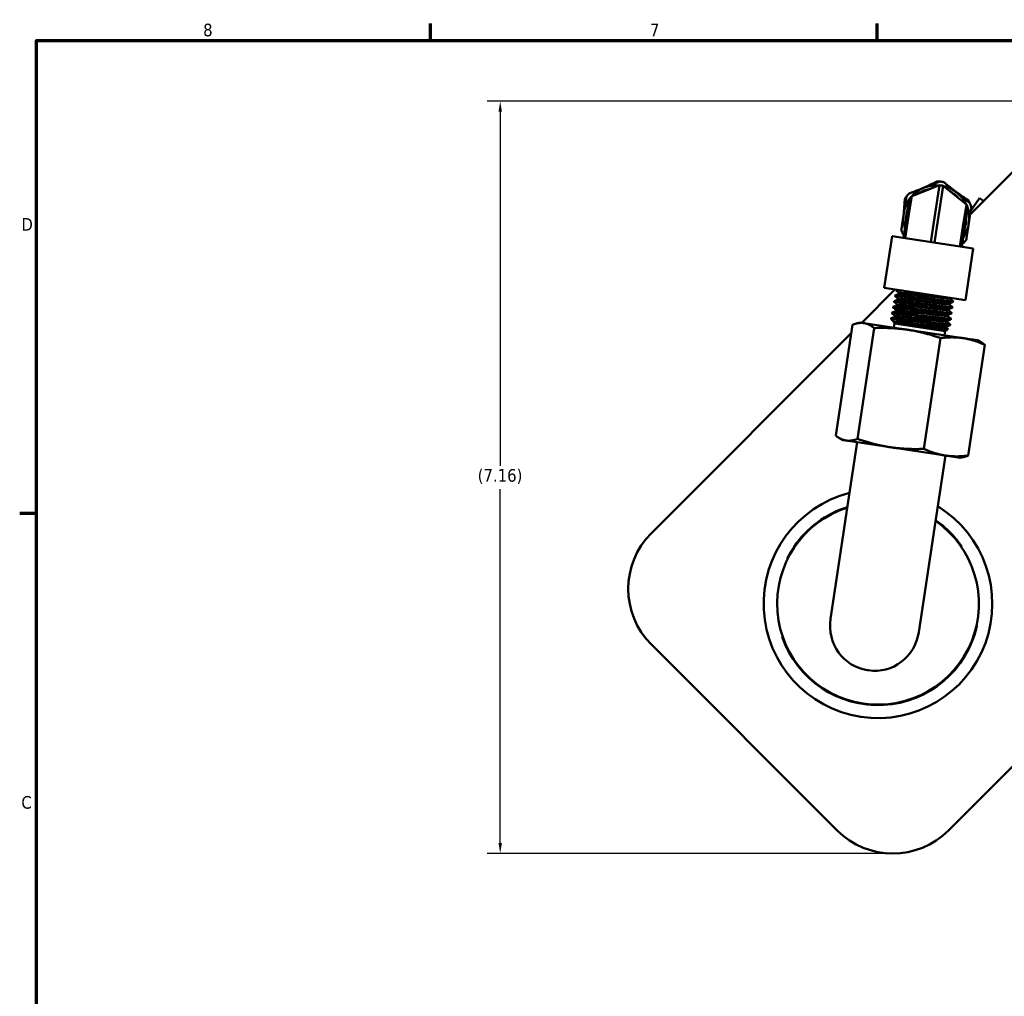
# Model space of a CAD drawing. Header units: inches. Extents: x 0.1 to 33.9, y 0.6 to 21.4.
# Tile 14 of 39: x 0.3 to 9.7, y 11.9 to 21.2. Entities that reach past the tile are written whole.
import ezdxf

# ---------------------------------------------------------------- set-up
doc = ezdxf.new("R2010")
doc.units = ezdxf.units.IN
doc.header["$MEASUREMENT"] = 0
for name, color, linetype, lineweight in [('Border (ANSI)', 7, 'Continuous', 70), ('Dimension (ANSI)', 7, 'Continuous', 25), ('Visible (ANSI)', 7, 'Continuous', 50)]:
    doc.layers.add(name, color=color, linetype=linetype, lineweight=lineweight)
doc.styles.add('Note Text (ANSI)', font='tahoma.ttf')
doc.dimstyles.new('Default (ANSI)', dxfattribs={"dimtxt": 0.12, "dimasz": 0.098425, "dimexe": 0.125, "dimexo": 0.0625, "dimgap": 0.031496, "dimtad": 0, "dimtih": 1, "dimtoh": 1, "dimrnd": 1e-08, "dimzin": 4, "dimdsep": 46, "dimtxsty": 'Note Text (ANSI)', "dimcen": 0.09, "dimdle": 0.393701, "dimclrd": 256, "dimclre": 256, "dimclrt": 256, "dimadec": 0, "dimazin": 1, "dimtfac": 1, "dimtofl": 0, "dimtmove": 0, "dimatfit": 3, "dimfxl": 1, "dimtolj": 1, "dimtzin": 4, "dimlwd": -1, "dimlwe": -1, "dimarcsym": 0})

# ---------------------------------------------------------------- blocks, each defined once
blk = doc.blocks.new('Borders Default Border')
at = {"layer": 'Border (ANSI)'}
for p, q in [((4.25, 21), (4.25, 21.16)), ((8.5, 21), (8.5, 21.16)), ((0.5, 16.5), (0.34, 16.5))]:
    blk.add_line(p, q, dxfattribs=at)
at = {"layer": 'Border (ANSI)', "flags": 128}
blk.add_lwpolyline([(0.5, 1), (0.5, 21), (33.5, 21), (33.5, 1), (0.5, 1)], dxfattribs=at)
at = {"layer": 'Border (ANSI)', "char_height": 0.12, "attachment_point": 7, "style": 'Note Text (ANSI)'}
for s, insert in [('8', (2.0858, 21.0373)), ('7', (6.3378, 21.04)), ('D', (0.356, 19.19)), ('C', (0.3557, 13.6879))]:
    blk.add_mtext(s, dxfattribs=dict(at, insert=insert))
blk = doc.blocks.new('*D8')
at = {"layer": 'Defpoints', "color": 0, "transparency": 16777216}
for p in [(4.9129, 20.4208), (10.7707, 20.4208), (8.6494, 13.2639)]:
    blk.add_point(p, dxfattribs=at)
at = {"layer": 'Dimension (ANSI)', "transparency": 16777216}
for p, q in [((10.7082, 20.4208), (4.7879, 20.4208)), ((4.9129, 20.3224), (4.9129, 16.9532)), ((4.9129, 13.3624), (4.9129, 16.7316)), ((8.5869, 13.2639), (4.7879, 13.2639))]:
    blk.add_line(p, q, dxfattribs=at)
for points in [[(4.8965, 20.3224), (4.9293, 20.3224), (4.9129, 20.4208)], [(4.8965, 13.3624), (4.9293, 13.3624), (4.9129, 13.2639)]]:
    blk.add_solid(points, dxfattribs=at)
at = {"layer": 'Dimension (ANSI)', "transparency": 16777216, "insert": (4.6983, 16.9217), "char_height": 0.12, "attachment_point": 1, "style": 'Note Text (ANSI)'}
blk.add_mtext('\\A1;(7.16)', dxfattribs=at)

msp = doc.modelspace()

# ---------------------------------------------------------------- linework, layer by layer
at = {"layer": 'Visible (ANSI)'}
for p, q in [((10.2403, 20.2011), (9.3845, 19.3453)), ((8.8287, 19.5189), (9.0918, 19.622)), ((9.0918, 19.622), (9.0448, 19.3113)), ((9.1279, 19.6165), (9.0809, 19.3058)), ((9.1279, 19.6165), (9.3488, 19.4402)), ((8.8059, 19.4904), (8.7848, 19.3506)), ((8.8287, 19.5189), (8.8028, 19.3479)), ((9.3889, 19.3748), (9.4743, 19.4997)), ((9.4743, 19.4997), (9.5127, 19.4735)), ((9.3488, 19.4402), (9.3229, 19.2692)), ((9.3621, 19.4062), (9.3409, 19.2665)), ((9.4027, 19.3949), (9.393, 19.4015)), ((9.3947, 19.4224), (9.4129, 19.4099)), ((8.7501, 19.1214), (8.7848, 19.3506)), ((8.8028, 19.3479), (8.7681, 19.1187)), ((9.0102, 19.0821), (9.0448, 19.3113)), ((9.0809, 19.3058), (9.0462, 19.0766)), ((9.2882, 19.04), (9.3229, 19.2692)), ((9.3409, 19.2665), (9.3063, 19.0373)), ((8.6426, 19.1377), (8.5681, 18.6451)), ((8.6426, 19.1377), (9.4138, 19.021)), ((9.4138, 19.021), (9.3393, 18.5284)), ((8.669, 18.6298), (8.3528, 18.3136)), ((8.5681, 18.6451), (9.3393, 18.5284)), ((8.672, 18.5743), (8.6708, 18.5675)), ((8.6815, 18.6279), (8.6805, 18.6222)), ((8.7115, 18.5901), (8.7125, 18.5966)), ((8.6525, 18.4649), (8.6513, 18.4581)), ((8.6622, 18.5196), (8.661, 18.5128)), ((8.692, 18.4806), (8.693, 18.4872)), ((8.7018, 18.5354), (8.7028, 18.5419)), ((9.1825, 18.4904), (9.1835, 18.497)), ((9.1894, 18.5456), (9.1902, 18.551)), ((9.2156, 18.464), (9.2148, 18.4571)), ((9.2225, 18.5191), (9.2217, 18.5123)), ((8.6427, 18.4102), (8.6415, 18.4034)), ((8.6725, 18.3712), (8.6735, 18.3778)), ((8.6823, 18.4259), (8.6833, 18.4325)), ((9.1687, 18.3801), (9.1697, 18.3867)), ((9.1756, 18.4353), (9.1766, 18.4419)), ((9.2088, 18.4088), (9.2079, 18.402)), ((8.265, 18.2948), (8.1055, 17.2402)), ((8.3437, 18.315), (8.3104, 18.3083)), ((8.3734, 18.3104), (8.3437, 18.315)), ((8.7922, 18.2471), (8.3734, 18.3104)), ((8.633, 18.3555), (8.6321, 18.3504)), ((8.6379, 18.3496), (8.6321, 18.3504)), ((8.6358, 18.3455), (8.6321, 18.3504)), ((8.6651, 18.3057), (8.6585, 18.3146)), ((8.6587, 18.3149), (8.6633, 18.3167)), ((8.6651, 18.3057), (8.6593, 18.2672)), ((8.6628, 18.3165), (8.6638, 18.3231)), ((8.6651, 18.3057), (9.1462, 18.2329)), ((9.155, 18.2698), (9.156, 18.2764)), ((9.1619, 18.325), (9.1629, 18.3316)), ((9.195, 18.2985), (9.1942, 18.2917)), ((9.2019, 18.3537), (9.201, 18.3468)), ((8.2527, 18.2135), (6.3513, 16.312)), ((8.4724, 18.2634), (8.3129, 17.2088)), ((9.3185, 18.1675), (8.7922, 18.2471)), ((9.1462, 18.2329), (9.1404, 18.1944)), ((9.1462, 18.2329), (9.1748, 18.254)), ((9.1025, 18.1681), (8.9429, 17.1135)), ((9.456, 18.1467), (9.3185, 18.1675)), ((9.5252, 18.1042), (9.3656, 17.0495)), ((9.456, 18.1467), (9.4857, 18.1305)), ((9.1797, 13.4836), (13.0688, 17.3727)), ((8.1746, 17.1977), (8.1449, 17.2139)), ((8.2044, 17.1932), (8.1746, 17.1977)), ((8.6231, 17.1298), (8.2044, 17.1932)), ((8.3106, 17.1771), (8.2255, 16.6144)), ((8.6231, 17.1298), (9.1495, 17.0502)), ((9.151, 17.05), (9.0659, 16.4872)), ((9.287, 17.0294), (9.1495, 17.0502)), ((9.287, 17.0294), (9.3202, 17.0361)), ((8.2255, 16.6144), (8.0978, 15.7703)), ((9.0659, 16.4872), (8.9382, 15.6431)), ((9.2976, 16.1862), (9.3021, 16.1885)), ((7.6463, 16.0749), (7.6505, 16.0721)), ((8.0978, 15.7703), (8.0565, 15.4976)), ((8.8969, 15.3705), (8.9382, 15.6431)), ((9.4496, 15.4295), (9.4447, 15.4305)), ((7.6006, 15.3266), (7.5956, 15.3257)), ((6.3513, 15.2514), (8.119, 13.4836)), ((8.4171, 15.0067), (8.4073, 15.0082))]:
    msp.add_line(p, q, dxfattribs=at)
for centre, radius, start, end in [((9.0629, 19.3086), 0.3125, 111.39755, 137.23949), ((9.0629, 19.3086), 0.2858, 101.20403, 121.59107), ((9.0629, 19.3086), 0.3125, 85.55562, 111.39755), ((9.0629, 19.3086), 0.3508, 84.36009, 88.60675), ((9.0629, 19.3086), 0.3148, 78.07614, 84.71897), ((9.0629, 19.3086), 0.3508, 78.43502, 84.36009), ((9.0629, 19.3086), 0.3125, 51.39755, 77.23949), ((9.0629, 19.3086), 0.3508, 144.36009, 148.60675), ((9.0629, 19.3086), 0.3508, 138.43502, 144.36009), ((9.0629, 19.3086), 0.3148, 138.07614, 144.71897), ((9.0629, 19.3086), 0.2858, 41.20403, 61.59107), ((9.0629, 19.3086), 0.3125, 25.55562, 51.39755), ((9.0629, 19.3086), 0.3125, 145.55562, 171.39755), ((9.0629, 19.3086), 0.2858, 161.20403, 181.59107), ((9.0629, 19.3086), 0.3148, 18.07614, 24.71897), ((9.0629, 19.3086), 0.3125, 351.39755, 17.23949), ((9.0629, 19.3086), 0.3508, 24.36009, 28.60675), ((9.0629, 19.3086), 0.3508, 18.43502, 24.36009), ((9.0629, 19.3086), 0.3125, 171.39755, 197.23949), ((9.0629, 19.3086), 0.2858, 341.20403, 1.59107), ((9.0629, 19.3086), 0.3125, 325.55562, 351.39755), ((9.0629, 19.3086), 0.3508, 198.43502, 204.36009), ((9.0629, 19.3086), 0.3508, 204.36009, 208.1107), ((9.0629, 19.3086), 0.3508, 318.43502, 324.36009), ((8.5079, 15.6403), 1.088, 104.39095, 58.40416), ((8.5079, 15.6403), 0.96, 107.67436, 55.12074), ((8.5079, 15.6403), 0.965, 107.52788, 145.79593), ((8.5079, 15.6403), 0.965, 42.17796, 55.26722), ((6.8816, 15.7817), 0.75, 135, 225), ((8.5079, 15.6403), 0.965, 199.02467, 347.38185), ((8.6494, 14.0139), 0.75, 225, 315)]:
    msp.add_arc(centre, radius, start, end, dxfattribs=at)
for centre, start_param, end_param in [((8.4718, 15.4348), 4.712389, 6.283185), ((8.4817, 15.4333), 0, 1.570796)]:
    msp.add_ellipse(centre, major_axis=(-0.0645, -0.4266), ratio=0.973549, start_param=start_param, end_param=end_param, dxfattribs=at)
for points, weights in [([(8.8004, 19.5413), (8.8789, 19.5721), (8.9489, 19.5995)], [2.2199854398, 2.35618214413, 2.35618214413]), ([(8.9381, 19.5953), (9.0009, 19.6255), (9.0714, 19.6593)], [2.35537297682, 2.34568424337, 2.2199854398]), ([(8.9489, 19.5995), (9.0188, 19.6269), (9.0973, 19.6577)], [2.35618214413, 2.35618214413, 2.2199854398]), ([(9.1332, 19.6523), (9.1991, 19.5996), (9.2578, 19.5528)], [2.2199854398, 2.35618214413, 2.35618214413]), ([(8.7521, 19.3438), (8.7574, 19.4133), (8.7634, 19.4913)], [2.35537297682, 2.34568424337, 2.2199854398]), ([(8.7777, 19.513), (8.7651, 19.4296), (8.7539, 19.3553)], [2.2199854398, 2.35618214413, 2.35618214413]), ([(9.2488, 19.56), (9.3063, 19.5207), (9.3709, 19.4765)], [2.35537297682, 2.34568424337, 2.2199854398]), ([(9.2578, 19.5528), (9.3166, 19.5059), (9.3825, 19.4533)], [2.35618214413, 2.35618214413, 2.2199854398]), ([(9.3957, 19.4195), (9.3831, 19.3361), (9.3718, 19.2618)], [2.2199854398, 2.35618214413, 2.35618214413]), ([(8.7539, 19.3553), (8.7426, 19.281), (8.73, 19.1976)], [2.35618214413, 2.35618214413, 2.2199854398]), ([(9.3718, 19.2618), (9.3606, 19.1875), (9.348, 19.1041)], [2.35618214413, 2.35618214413, 2.2199854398]), ([(8.7551, 19.1544), (8.7492, 19.1591), (8.7433, 19.1638)], [2.24236623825, 2.2316777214, 2.2199854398]), ([(9.3254, 19.0758), (9.3182, 19.073), (9.3113, 19.0703)], [2.2199854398, 2.2316777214, 2.24236623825]), ([(8.265, 18.2948), (8.3253, 18.3177), (8.3734, 18.3104)], [3.57900139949, 3.85583812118, 3.85583812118]), ([(8.3734, 18.3104), (8.4216, 18.3032), (8.4724, 18.2634)], [3.85583812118, 3.85583812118, 3.57900139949]), ([(8.4724, 18.2634), (8.646, 18.2692), (8.7922, 18.2471)], [3.57900139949, 3.85583812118, 3.85583812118]), ([(8.7922, 18.2471), (8.9384, 18.225), (9.1025, 18.1681)], [3.85583812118, 3.85583812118, 3.57900139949]), ([(9.1025, 18.1681), (9.2205, 18.1823), (9.3185, 18.1675)], [3.57900139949, 3.85583812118, 3.85583812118]), ([(9.3185, 18.1675), (9.4166, 18.1526), (9.5252, 18.1042)], [3.85583812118, 3.85583812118, 3.57900139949]), ([(9.5252, 18.1042), (9.5049, 18.12), (9.4857, 18.1305)], [3.57900139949, 3.68443340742, 3.74971211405]), ([(8.2044, 17.1932), (8.1563, 17.2004), (8.1055, 17.2402)], [3.85583812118, 3.85583812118, 3.57900139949]), ([(8.3129, 17.2088), (8.2525, 17.1859), (8.2044, 17.1932)], [3.57900139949, 3.85583812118, 3.85583812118]), ([(8.6231, 17.1298), (8.4769, 17.1519), (8.3129, 17.2088)], [3.85583812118, 3.85583812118, 3.57900139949]), ([(8.9429, 17.1135), (8.7694, 17.1077), (8.6231, 17.1298)], [3.57900139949, 3.85583812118, 3.85583812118]), ([(9.1495, 17.0502), (9.0514, 17.065), (8.9429, 17.1135)], [3.85583812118, 3.85583812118, 3.57900139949]), ([(9.3656, 17.0495), (9.2476, 17.0353), (9.1495, 17.0502)], [3.57900139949, 3.85583812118, 3.85583812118]), ([(9.3202, 17.0361), (9.3416, 17.0404), (9.3656, 17.0495)], [3.74971211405, 3.68443340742, 3.57900139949])]:
    msp.add_rational_spline(points, weights, degree=2, dxfattribs=at)
for points, knots in [([(8.6711, 18.567), (8.671, 18.5671), (8.6709, 18.5672), (8.6707, 18.5675), (8.6708, 18.5677), (8.6716, 18.5681), (8.6724, 18.5682), (8.6753, 18.5684), (8.6776, 18.5685), (8.6834, 18.5683), (8.6867, 18.5681), (8.6937, 18.5677), (8.6974, 18.5674), (8.708, 18.5666), (8.7156, 18.5659), (8.7308, 18.5644), (8.7381, 18.5637), (8.7531, 18.5621), (8.7608, 18.5613), (8.7742, 18.5598), (8.7797, 18.5592), (8.8026, 18.5567), (8.8211, 18.5546), (8.8517, 18.551), (8.8631, 18.5497), (8.8815, 18.5475), (8.8883, 18.5467), (8.9049, 18.5448), (8.9148, 18.5436), (8.936, 18.5411), (8.9474, 18.5397), (8.9707, 18.537), (8.9826, 18.5355), (9.0013, 18.5333), (9.0081, 18.5325), (9.024, 18.5307), (9.033, 18.5296), (9.0521, 18.5274), (9.0621, 18.5262), (9.0816, 18.524), (9.091, 18.5229), (9.1065, 18.5212), (9.1127, 18.5205), (9.1242, 18.5192), (9.1295, 18.5187), (9.1444, 18.5171), (9.1534, 18.5162), (9.1681, 18.5147), (9.174, 18.5141), (9.1842, 18.5132), (9.1887, 18.5128), (9.1992, 18.512), (9.2046, 18.5117), (9.2123, 18.5113), (9.2151, 18.5113), (9.219, 18.5114), (9.2203, 18.5115), (9.2214, 18.5119), (9.2216, 18.5121), (9.2217, 18.5123)], [-16.514824, -16.514824, -16.514824, -16.514824, -16.494822, -16.494822, -16.441468, -16.441468, -16.377797, -16.377797, -16.28961, -16.28961, -16.210757, -16.210757, -16.143305, -16.143305, -16.032629, -16.032629, -15.945133, -15.945133, -15.864504, -15.864504, -15.810559, -15.810559, -15.648191, -15.648191, -15.555575, -15.555575, -15.50193, -15.50193, -15.425721, -15.425721, -15.338113, -15.338113, -15.2464, -15.2464, -15.19275, -15.19275, -15.120426, -15.120426, -15.036257, -15.036257, -14.952325, -14.952325, -14.892776, -14.892776, -14.83905, -14.83905, -14.736329, -14.736329, -14.658081, -14.658081, -14.588409, -14.588409, -14.477743, -14.477743, -14.390031, -14.390031, -14.309425, -14.309425, -14.26491, -14.26491, -14.26491, -14.26491]), ([(9.2222, 18.5197), (9.2228, 18.5192), (9.2226, 18.5188), (9.2209, 18.5184), (9.2201, 18.5183), (9.2172, 18.5182), (9.2149, 18.5182), (9.2089, 18.5184), (9.205, 18.5186), (9.1948, 18.5193), (9.1881, 18.5198), (9.1758, 18.5209), (9.1708, 18.5214), (9.1592, 18.5225), (9.1524, 18.5232), (9.1365, 18.5249), (9.127, 18.5259), (9.1111, 18.5276), (9.105, 18.5283), (9.0926, 18.5297), (9.0863, 18.5304), (9.0701, 18.5323), (9.0598, 18.5334), (9.0311, 18.5368), (9.012, 18.539), (8.9855, 18.5422), (8.9784, 18.543), (8.9607, 18.5451), (8.9502, 18.5464), (8.9281, 18.549), (8.9166, 18.5503), (8.891, 18.5534), (8.8769, 18.555), (8.8547, 18.5576), (8.8464, 18.5586), (8.8288, 18.5606), (8.8196, 18.5617), (8.7995, 18.564), (8.7888, 18.5652), (8.7728, 18.5669), (8.7672, 18.5676), (8.7563, 18.5687), (8.751, 18.5693), (8.7383, 18.5706), (8.7312, 18.5713), (8.7129, 18.573), (8.7031, 18.5739), (8.6923, 18.5747), (8.6897, 18.5748), (8.6838, 18.5751), (8.681, 18.5752), (8.6761, 18.5752), (8.6743, 18.5751), (8.6724, 18.5748), (8.672, 18.5746), (8.672, 18.5743)], [-20.516813, -20.516813, -20.516813, -20.516813, -20.422416, -20.422416, -20.36705, -20.36705, -20.286274, -20.286274, -20.19797, -20.19797, -20.087119, -20.087119, -20.019935, -20.019935, -19.940902, -19.940902, -19.843349, -19.843349, -19.785872, -19.785872, -19.729714, -19.729714, -19.643233, -19.643233, -19.492088, -19.492088, -19.436863, -19.436863, -19.356074, -19.356074, -19.267803, -19.267803, -19.156769, -19.156769, -19.088957, -19.088957, -19.010068, -19.010068, -18.911423, -18.911423, -18.854708, -18.854708, -18.798039, -18.798039, -18.711947, -18.711947, -18.560215, -18.560215, -18.505298, -18.505298, -18.424501, -18.424501, -18.336354, -18.336354, -18.272854, -18.272854, -18.272854, -18.272854]), ([(8.6809, 18.6217), (8.6802, 18.6222), (8.6805, 18.6226), (8.6829, 18.6231), (8.6847, 18.6232), (8.6895, 18.6231), (8.6923, 18.623), (8.6981, 18.6227), (8.7007, 18.6226), (8.7115, 18.6218), (8.7213, 18.621), (8.7346, 18.6197), (8.7363, 18.6196), (8.7381, 18.6194)], [-12.0996203, -12.0996203, -12.0996203, -12.0996203, -11.9965277, -11.9965277, -11.9086024, -11.9086024, -11.8280348, -11.8280348, -11.7732042, -11.7732042, -11.6222012, -11.6222012, -11.5999103, -11.5999103, -11.5999103, -11.5999103]), ([(9.1894, 18.5456), (9.1893, 18.5452), (9.1886, 18.5449), (9.1826, 18.5441), (9.1702, 18.5447), (9.1322, 18.5478), (9.1066, 18.5504), (9.0471, 18.5567), (9.0132, 18.5606), (8.9435, 18.5685), (8.9078, 18.5725), (8.8413, 18.58), (8.8105, 18.5833), (8.7598, 18.5883), (8.7399, 18.59), (8.7188, 18.591), (8.7137, 18.5909), (8.712, 18.5903)], [0.24399565, 0.24399565, 0.24399565, 0.24399565, 0.24506579, 0.24506579, 0.24876645, 0.24876645, 0.25246711, 0.25246711, 0.25616776, 0.25616776, 0.25986842, 0.25986842, 0.26356908, 0.26356908, 0.26726974, 0.26726974, 0.26977686, 0.26977686, 0.26977686, 0.26977686]), ([(9.1869, 18.5515), (9.1814, 18.5511), (9.1695, 18.5517), (9.1332, 18.5547), (9.1076, 18.5572), (9.0481, 18.5636), (9.0142, 18.5674), (8.9446, 18.5753), (8.9088, 18.5794), (8.8423, 18.5868), (8.8116, 18.5902), (8.7609, 18.5952), (8.741, 18.5969), (8.7181, 18.598), (8.7127, 18.5977), (8.7125, 18.5966)], [0.24539474, 0.24539474, 0.24539474, 0.24539474, 0.24876645, 0.24876645, 0.25246711, 0.25246711, 0.25616776, 0.25616776, 0.25986842, 0.25986842, 0.26356908, 0.26356908, 0.26726974, 0.26726974, 0.27031184, 0.27031184, 0.27031184, 0.27031184]), ([(8.6516, 18.4575), (8.6512, 18.4579), (8.6511, 18.4582), (8.6523, 18.4588), (8.654, 18.4589), (8.6584, 18.459), (8.6603, 18.459), (8.6657, 18.4588), (8.6693, 18.4586), (8.6811, 18.4578), (8.6904, 18.457), (8.7033, 18.4557), (8.7051, 18.4555), (8.7117, 18.4549), (8.7167, 18.4544), (8.729, 18.4531), (8.7367, 18.4523), (8.7529, 18.4506), (8.7616, 18.4496), (8.7783, 18.4477), (8.7863, 18.4468), (8.8005, 18.4452), (8.8067, 18.4445), (8.824, 18.4425), (8.8352, 18.4412), (8.8671, 18.4375), (8.888, 18.435), (8.9163, 18.4316), (8.9233, 18.4308), (8.9408, 18.4287), (8.9513, 18.4274), (8.9731, 18.4248), (8.9844, 18.4235), (9.0093, 18.4206), (9.0227, 18.419), (9.0434, 18.4166), (9.0509, 18.4157), (9.0677, 18.4138), (9.0769, 18.4127), (9.0949, 18.4107), (9.1036, 18.4097), (9.119, 18.4081), (9.1257, 18.4073), (9.1369, 18.4062), (9.1415, 18.4057), (9.1525, 18.4046), (9.1586, 18.404), (9.1703, 18.403), (9.1758, 18.4025), (9.1869, 18.4016), (9.1921, 18.4013), (9.1987, 18.4011), (9.2007, 18.401), (9.2044, 18.4011), (9.2059, 18.4012), (9.2075, 18.4015), (9.2079, 18.4017), (9.2079, 18.402)], [-25.415802, -25.415802, -25.415802, -25.415802, -25.346058, -25.346058, -25.237343, -25.237343, -25.175464, -25.175464, -25.092414, -25.092414, -24.944648, -24.944648, -24.920224, -24.920224, -24.86027, -24.86027, -24.777555, -24.777555, -24.693039, -24.693039, -24.621084, -24.621084, -24.567713, -24.567713, -24.475092, -24.475092, -24.311623, -24.311623, -24.257773, -24.257773, -24.176966, -24.176966, -24.089176, -24.089176, -23.980339, -23.980339, -23.917268, -23.917268, -23.834838, -23.834838, -23.750339, -23.750339, -23.678798, -23.678798, -23.625389, -23.625389, -23.54467, -23.54467, -23.457806, -23.457806, -23.346866, -23.346866, -23.282721, -23.282721, -23.20277, -23.20277, -23.142716, -23.142716, -23.142716, -23.142716]), ([(9.2084, 18.4094), (9.2087, 18.4091), (9.2088, 18.4089), (9.2085, 18.4082), (9.2069, 18.408), (9.2019, 18.4079), (9.1993, 18.4079), (9.1938, 18.4082), (9.191, 18.4083), (9.1825, 18.4089), (9.176, 18.4094), (9.1626, 18.4106), (9.1561, 18.4112), (9.1426, 18.4125), (9.1356, 18.4133), (9.1232, 18.4146), (9.1181, 18.4151), (9.1053, 18.4165), (9.0974, 18.4174), (9.0798, 18.4193), (9.07, 18.4205), (9.0494, 18.4228), (9.0385, 18.4241), (9.0208, 18.4262), (9.0141, 18.427), (8.9988, 18.4288), (8.9903, 18.4298), (8.9706, 18.4321), (8.9596, 18.4334), (8.938, 18.436), (8.9276, 18.4372), (8.9088, 18.4395), (8.9004, 18.4405), (8.8862, 18.4421), (8.8804, 18.4428), (8.859, 18.4453), (8.8438, 18.4471), (8.8195, 18.45), (8.8101, 18.4511), (8.7932, 18.453), (8.7856, 18.4539), (8.7732, 18.4553), (8.7683, 18.4558), (8.7507, 18.4578), (8.7387, 18.4591), (8.7205, 18.461), (8.7138, 18.4616), (8.7026, 18.4627), (8.6979, 18.4632), (8.686, 18.4642), (8.6794, 18.4648), (8.6695, 18.4654), (8.6657, 18.4656), (8.6599, 18.4658), (8.6576, 18.4658), (8.6549, 18.4657), (8.654, 18.4656), (8.6528, 18.4653), (8.6525, 18.4651), (8.6525, 18.4649)], [-11.659021, -11.659021, -11.659021, -11.659021, -11.6132, -11.6132, -11.489256, -11.489256, -11.408143, -11.408143, -11.346622, -11.346622, -11.235889, -11.235889, -11.148498, -11.148498, -11.067594, -11.067594, -11.013906, -11.013906, -10.937623, -10.937623, -10.8497, -10.8497, -10.758556, -10.758556, -10.7046, -10.7046, -10.636974, -10.636974, -10.551547, -10.551547, -10.471475, -10.471475, -10.407008, -10.407008, -10.36146, -10.36146, -10.240042, -10.240042, -10.160861, -10.160861, -10.093169, -10.093169, -10.047362, -10.047362, -9.923858, -9.923858, -9.843527, -9.843527, -9.779856, -9.779856, -9.668541, -9.668541, -9.581213, -9.581213, -9.500281, -9.500281, -9.446654, -9.446654, -9.391502, -9.391502, -9.391502, -9.391502]), ([(8.6614, 18.5123), (8.6612, 18.5123), (8.6612, 18.5124), (8.6609, 18.5129), (8.6611, 18.5131), (8.6625, 18.5135), (8.6634, 18.5136), (8.6661, 18.5137), (8.6683, 18.5137), (8.6742, 18.5136), (8.6779, 18.5134), (8.6878, 18.5127), (8.6943, 18.5122), (8.7065, 18.5111), (8.7115, 18.5106), (8.7229, 18.5095), (8.7296, 18.5088), (8.7444, 18.5073), (8.7528, 18.5064), (8.768, 18.5047), (8.7747, 18.504), (8.7873, 18.5026), (8.7931, 18.5019), (8.8092, 18.5001), (8.8198, 18.4989), (8.8412, 18.4964), (8.852, 18.4951), (8.8725, 18.4927), (8.8822, 18.4916), (8.8988, 18.4896), (8.9057, 18.4888), (8.9247, 18.4865), (8.9368, 18.4851), (8.9603, 18.4823), (8.9716, 18.4809), (8.9928, 18.4784), (9.0027, 18.4773), (9.0192, 18.4753), (9.0258, 18.4745), (9.0438, 18.4724), (9.055, 18.4711), (9.0758, 18.4688), (9.0855, 18.4677), (9.1032, 18.4657), (9.1113, 18.4648), (9.1243, 18.4634), (9.1294, 18.4628), (9.1417, 18.4615), (9.1487, 18.4608), (9.1622, 18.4595), (9.1687, 18.4589), (9.1821, 18.4577), (9.1886, 18.4571), (9.1975, 18.4565), (9.2006, 18.4564), (9.2061, 18.4562), (9.2085, 18.4562), (9.2127, 18.4563), (9.2141, 18.4565), (9.2147, 18.4569), (9.2148, 18.457), (9.2148, 18.4571)], [-20.954136, -20.954136, -20.954136, -20.954136, -20.93635, -20.93635, -20.860433, -20.860433, -20.80693, -20.80693, -20.72623, -20.72623, -20.63907, -20.63907, -20.528174, -20.528174, -20.460359, -20.460359, -20.381477, -20.381477, -20.293853, -20.293853, -20.229399, -20.229399, -20.17681, -20.17681, -20.08606, -20.08606, -19.998348, -19.998348, -19.922349, -19.922349, -19.868818, -19.868818, -19.775748, -19.775748, -19.688621, -19.688621, -19.610677, -19.610677, -19.557073, -19.557073, -19.463648, -19.463648, -19.37658, -19.37658, -19.298407, -19.298407, -19.244787, -19.244787, -19.164104, -19.164104, -19.07681, -19.07681, -18.966226, -18.966226, -18.895719, -18.895719, -18.817536, -18.817536, -18.715212, -18.715212, -18.692701, -18.692701, -18.692701, -18.692701]), ([(9.2153, 18.4645), (9.2155, 18.4643), (9.2157, 18.4641), (9.2156, 18.4638), (9.2153, 18.4636), (9.2132, 18.463), (9.2094, 18.4629), (9.2002, 18.4633), (9.1962, 18.4635), (9.1886, 18.4641), (9.1854, 18.4644), (9.1783, 18.4649), (9.1745, 18.4653), (9.1634, 18.4663), (9.1556, 18.467), (9.1403, 18.4686), (9.1331, 18.4694), (9.1189, 18.4709), (9.112, 18.4717), (9.0933, 18.4737), (9.081, 18.4751), (9.058, 18.4777), (9.0476, 18.479), (9.027, 18.4814), (9.0169, 18.4825), (8.9998, 18.4846), (8.9929, 18.4854), (8.9657, 18.4886), (8.9451, 18.491), (8.9129, 18.4949), (8.9014, 18.4962), (8.883, 18.4984), (8.876, 18.4992), (8.8613, 18.501), (8.8536, 18.5019), (8.8347, 18.5041), (8.8238, 18.5053), (8.804, 18.5076), (8.795, 18.5086), (8.7791, 18.5104), (8.7721, 18.5112), (8.7606, 18.5125), (8.7561, 18.513), (8.7398, 18.5147), (8.7289, 18.5158), (8.7127, 18.5174), (8.7068, 18.518), (8.6973, 18.5188), (8.6935, 18.5191), (8.6837, 18.5199), (8.6784, 18.5202), (8.6709, 18.5205), (8.6682, 18.5205), (8.6645, 18.5204), (8.6633, 18.5203), (8.6624, 18.5199), (8.6623, 18.5198), (8.6622, 18.5196)], [-16.099129, -16.099129, -16.099129, -16.099129, -16.062067, -16.062067, -16.007644, -16.007644, -15.853421, -15.853421, -15.766941, -15.766941, -15.710553, -15.710553, -15.653915, -15.653915, -15.554965, -15.554965, -15.476197, -15.476197, -15.40746, -15.40746, -15.296315, -15.296315, -15.2084, -15.2084, -15.127544, -15.127544, -15.073236, -15.073236, -14.91545, -14.91545, -14.826394, -14.826394, -14.771896, -14.771896, -14.709756, -14.709756, -14.618397, -14.618397, -14.539134, -14.539134, -14.4722, -14.4722, -14.4261, -14.4261, -14.302519, -14.302519, -14.221395, -14.221395, -14.160006, -14.160006, -14.048967, -14.048967, -13.961213, -13.961213, -13.880342, -13.880342, -13.843878, -13.843878, -13.843878, -13.843878]), ([(9.1756, 18.4353), (9.1755, 18.4342), (9.1697, 18.434), (9.1455, 18.4352), (9.1251, 18.437), (9.0733, 18.4422), (9.042, 18.4456), (8.9745, 18.4532), (8.9383, 18.4573), (8.8678, 18.4653), (8.8337, 18.4692), (8.7738, 18.4756), (8.7482, 18.4782), (8.7103, 18.4813), (8.6981, 18.4818), (8.6932, 18.4811), (8.6928, 18.481), (8.6925, 18.4808)], [0.34924819, 0.34924819, 0.34924819, 0.34924819, 0.35238487, 0.35238487, 0.35608553, 0.35608553, 0.35978618, 0.35978618, 0.36348684, 0.36348684, 0.3671875, 0.3671875, 0.37088816, 0.37088816, 0.37458882, 0.37458882, 0.37503686, 0.37503686, 0.37503686, 0.37503686]), ([(9.1761, 18.4417), (9.1744, 18.441), (9.1688, 18.4409), (9.1466, 18.4421), (9.1261, 18.4438), (9.0744, 18.449), (9.0431, 18.4524), (8.9755, 18.46), (8.9393, 18.4642), (8.8689, 18.4722), (8.8347, 18.4761), (8.7748, 18.4825), (8.7492, 18.485), (8.7113, 18.4881), (8.6991, 18.4887), (8.6937, 18.4878), (8.6931, 18.4876), (8.693, 18.4872)], [0.34977754, 0.34977754, 0.34977754, 0.34977754, 0.35238487, 0.35238487, 0.35608553, 0.35608553, 0.35978618, 0.35978618, 0.36348684, 0.36348684, 0.3671875, 0.3671875, 0.37088816, 0.37088816, 0.37458882, 0.37458882, 0.37556382, 0.37556382, 0.37556382, 0.37556382]), ([(9.1825, 18.4904), (9.1825, 18.4903), (9.1824, 18.4903), (9.1811, 18.4891), (9.172, 18.4891), (9.1397, 18.4914), (9.1166, 18.4936), (9.0606, 18.4994), (9.0279, 18.503), (8.9589, 18.5108), (8.9228, 18.515), (8.854, 18.5227), (8.8214, 18.5264), (8.7659, 18.5321), (8.743, 18.5343), (8.713, 18.5363), (8.7045, 18.5364), (8.7023, 18.5356)], [0.29662523, 0.29662523, 0.29662523, 0.29662523, 0.296875, 0.296875, 0.30057566, 0.30057566, 0.30427632, 0.30427632, 0.30797697, 0.30797697, 0.31167763, 0.31167763, 0.31537829, 0.31537829, 0.31907895, 0.31907895, 0.32241118, 0.32241118, 0.32241118, 0.32241118]), ([(9.183, 18.4968), (9.1807, 18.4959), (9.1718, 18.4961), (9.1408, 18.4982), (9.1176, 18.5004), (9.0617, 18.5063), (9.0289, 18.5099), (8.96, 18.5177), (8.9238, 18.5218), (8.855, 18.5296), (8.8224, 18.5332), (8.7669, 18.539), (8.7441, 18.5411), (8.7124, 18.5433), (8.7037, 18.5433), (8.7028, 18.5421), (8.7028, 18.542), (8.7028, 18.5419)], [0.29715084, 0.29715084, 0.29715084, 0.29715084, 0.30057566, 0.30057566, 0.30427632, 0.30427632, 0.30797697, 0.30797697, 0.31167763, 0.31167763, 0.31537829, 0.31537829, 0.31907895, 0.31907895, 0.32277961, 0.32277961, 0.32293558, 0.32293558, 0.32293558, 0.32293558]), ([(8.6419, 18.4028), (8.6418, 18.4028), (8.6418, 18.4029), (8.6413, 18.4033), (8.6415, 18.4036), (8.643, 18.4041), (8.6444, 18.4042), (8.6481, 18.4043), (8.6502, 18.4043), (8.6546, 18.4041), (8.6568, 18.404), (8.6629, 18.4036), (8.6671, 18.4033), (8.677, 18.4025), (8.6827, 18.402), (8.6971, 18.4007), (8.706, 18.3998), (8.7222, 18.3981), (8.729, 18.3974), (8.7437, 18.3958), (8.7516, 18.3949), (8.7727, 18.3926), (8.7863, 18.391), (8.8057, 18.3887), (8.8111, 18.3881), (8.825, 18.3865), (8.8336, 18.3855), (8.8522, 18.3833), (8.8621, 18.3821), (8.8843, 18.3795), (8.8966, 18.378), (8.9167, 18.3756), (8.9246, 18.3747), (8.9395, 18.3729), (8.9464, 18.3721), (8.965, 18.3699), (8.9765, 18.3685), (8.9989, 18.3659), (9.0099, 18.3646), (9.0298, 18.3622), (9.0389, 18.3612), (9.054, 18.3594), (9.0601, 18.3587), (9.075, 18.357), (9.0837, 18.3561), (9.1011, 18.3541), (9.1097, 18.3532), (9.1279, 18.3513), (9.1372, 18.3503), (9.1508, 18.349), (9.1555, 18.3485), (9.1655, 18.3476), (9.1705, 18.3472), (9.1797, 18.3465), (9.1838, 18.3463), (9.1901, 18.346), (9.1925, 18.3459), (9.196, 18.3459), (9.1972, 18.3459), (9.1999, 18.3461), (9.2009, 18.3464), (9.201, 18.3468), (9.201, 18.3468), (9.201, 18.3468)], [-29.898641, -29.898641, -29.898641, -29.898641, -29.892007, -29.892007, -29.812645, -29.812645, -29.727457, -29.727457, -29.65956, -29.65956, -29.606167, -29.606167, -29.525393, -29.525393, -29.438772, -29.438772, -29.32772, -29.32772, -29.255215, -29.255215, -29.177298, -29.177298, -29.056936, -29.056936, -29.011682, -29.011682, -28.941722, -28.941722, -28.863222, -28.863222, -28.768724, -28.768724, -28.708247, -28.708247, -28.654577, -28.654577, -28.564845, -28.564845, -28.477194, -28.477194, -28.400812, -28.400812, -28.347491, -28.347491, -28.266671, -28.266671, -28.179343, -28.179343, -28.070377, -28.070377, -28.004865, -28.004865, -27.923299, -27.923299, -27.838256, -27.838256, -27.767571, -27.767571, -27.714267, -27.714267, -27.621657, -27.621657, -27.614661, -27.614661, -27.614661, -27.614661]), ([(9.2015, 18.3542), (9.2018, 18.354), (9.2019, 18.3538), (9.2017, 18.3533), (9.2009, 18.353), (9.1979, 18.3528), (9.1959, 18.3527), (9.1916, 18.3528), (9.1896, 18.3529), (9.1809, 18.3533), (9.1723, 18.354), (9.1561, 18.3554), (9.1497, 18.356), (9.1383, 18.3572), (9.1334, 18.3577), (9.1236, 18.3587), (9.1185, 18.3592), (9.1036, 18.3608), (9.0932, 18.362), (9.0738, 18.3641), (9.0651, 18.3651), (9.048, 18.3671), (9.0395, 18.3681), (9.0176, 18.3706), (9.0038, 18.3722), (8.9787, 18.3752), (8.9676, 18.3765), (8.9458, 18.3791), (8.9353, 18.3804), (8.9177, 18.3825), (8.9107, 18.3833), (8.8944, 18.3852), (8.8851, 18.3864), (8.8649, 18.3887), (8.8541, 18.39), (8.8331, 18.3925), (8.823, 18.3937), (8.8055, 18.3957), (8.7981, 18.3966), (8.7783, 18.3989), (8.7663, 18.4002), (8.7457, 18.4025), (8.737, 18.4035), (8.7211, 18.4052), (8.7139, 18.4059), (8.7026, 18.4071), (8.6984, 18.4075), (8.6819, 18.4091), (8.6715, 18.4099), (8.6589, 18.4108), (8.655, 18.411), (8.6502, 18.4111), (8.6487, 18.4111), (8.6457, 18.411), (8.6445, 18.4109), (8.6431, 18.4106), (8.6428, 18.4104), (8.6427, 18.4102)], [-7.195255, -7.195255, -7.195255, -7.195255, -7.150901, -7.150901, -7.062589, -7.062589, -6.981506, -6.981506, -6.927146, -6.927146, -6.771838, -6.771838, -6.685634, -6.685634, -6.62839, -6.62839, -6.573665, -6.573665, -6.471112, -6.471112, -6.39284, -6.39284, -6.320978, -6.320978, -6.209983, -6.209983, -6.122803, -6.122803, -6.041811, -6.041811, -5.988262, -5.988262, -5.916194, -5.916194, -5.83131, -5.83131, -5.748372, -5.748372, -5.685533, -5.685533, -5.57637, -5.57637, -5.488359, -5.488359, -5.407275, -5.407275, -5.353365, -5.353365, -5.188714, -5.188714, -5.095801, -5.095801, -5.042271, -5.042271, -4.970478, -4.970478, -4.915282, -4.915282, -4.915282, -4.915282]), ([(9.1619, 18.325), (9.1618, 18.3245), (9.1604, 18.3242), (9.1513, 18.3237), (9.137, 18.3245), (9.0951, 18.3282), (9.0677, 18.3311), (9.005, 18.3379), (8.9697, 18.3419), (8.898, 18.3502), (8.8617, 18.3543), (8.7947, 18.3618), (8.7642, 18.3651), (8.7148, 18.37), (8.6959, 18.3715), (8.6783, 18.3721), (8.6744, 18.3719), (8.673, 18.3714)], [0.45451944, 0.45451944, 0.45451944, 0.45451944, 0.45600329, 0.45600329, 0.45970395, 0.45970395, 0.46340461, 0.46340461, 0.46710526, 0.46710526, 0.47080592, 0.47080592, 0.47450658, 0.47450658, 0.47820724, 0.47820724, 0.48031302, 0.48031302, 0.48031302, 0.48031302]), ([(9.1623, 18.3314), (9.1617, 18.3311), (9.1606, 18.331), (9.1524, 18.3306), (9.138, 18.3314), (9.0962, 18.3351), (9.0688, 18.3379), (9.006, 18.3448), (8.9708, 18.3488), (8.8991, 18.357), (8.8627, 18.3612), (8.7958, 18.3687), (8.7652, 18.372), (8.7158, 18.3768), (8.697, 18.3784), (8.6778, 18.379), (8.6737, 18.3787), (8.6735, 18.3778)], [0.45504492, 0.45504492, 0.45504492, 0.45504492, 0.45600329, 0.45600329, 0.45970395, 0.45970395, 0.46340461, 0.46340461, 0.46710526, 0.46710526, 0.47080592, 0.47080592, 0.47450658, 0.47450658, 0.47820724, 0.47820724, 0.48083754, 0.48083754, 0.48083754, 0.48083754]), ([(9.1687, 18.3801), (9.1686, 18.3793), (9.1655, 18.379), (9.1494, 18.3793), (9.1319, 18.3806), (9.0849, 18.3851), (9.0554, 18.3882), (8.9899, 18.3955), (8.954, 18.3996), (8.8826, 18.4078), (8.8472, 18.4118), (8.7835, 18.4188), (8.7553, 18.4218), (8.7114, 18.4258), (8.6959, 18.4268), (8.6854, 18.4266), (8.6836, 18.4265), (8.6828, 18.4261)], [0.40188156, 0.40188156, 0.40188156, 0.40188156, 0.40419408, 0.40419408, 0.40789474, 0.40789474, 0.41159539, 0.41159539, 0.41529605, 0.41529605, 0.41899671, 0.41899671, 0.42269737, 0.42269737, 0.42639803, 0.42639803, 0.42767217, 0.42767217, 0.42767217, 0.42767217]), ([(9.1692, 18.3865), (9.168, 18.3861), (9.1651, 18.3859), (9.1505, 18.3861), (9.133, 18.3875), (9.0859, 18.392), (9.0564, 18.3951), (8.9909, 18.4024), (8.955, 18.4065), (8.8836, 18.4147), (8.8482, 18.4187), (8.7845, 18.4257), (8.7563, 18.4287), (8.7125, 18.4327), (8.6969, 18.4337), (8.6853, 18.4335), (8.6834, 18.4331), (8.6833, 18.4325)], [0.4024115, 0.4024115, 0.4024115, 0.4024115, 0.40419408, 0.40419408, 0.40789474, 0.40789474, 0.41159539, 0.41159539, 0.41529605, 0.41529605, 0.41899671, 0.41899671, 0.42269737, 0.42269737, 0.42639803, 0.42639803, 0.42820044, 0.42820044, 0.42820044, 0.42820044]), ([(9.1947, 18.2991), (9.1949, 18.2989), (9.195, 18.2987), (9.1951, 18.2983), (9.1946, 18.298), (9.1926, 18.2977), (9.1914, 18.2977), (9.1887, 18.2976), (9.1874, 18.2976), (9.1819, 18.2977), (9.1766, 18.298), (9.1659, 18.2988), (9.1612, 18.2992), (9.1513, 18.3001), (9.1461, 18.3006), (9.132, 18.302), (9.1225, 18.3029), (9.1042, 18.3049), (9.0957, 18.3058), (9.0784, 18.3077), (9.0697, 18.3087), (9.0547, 18.3104), (9.0486, 18.3111), (9.0345, 18.3127), (9.0263, 18.3137), (9.0077, 18.3159), (8.9972, 18.3171), (8.9764, 18.3196), (8.9662, 18.3208), (8.9474, 18.323), (8.9388, 18.324), (8.9157, 18.3268), (8.9012, 18.3285), (8.8755, 18.3316), (8.8643, 18.3329), (8.843, 18.3354), (8.8328, 18.3366), (8.8162, 18.3386), (8.8096, 18.3394), (8.7952, 18.341), (8.7874, 18.342), (8.7699, 18.344), (8.7603, 18.345), (8.7427, 18.347), (8.7346, 18.3479), (8.7202, 18.3495), (8.7139, 18.3502), (8.698, 18.3518), (8.689, 18.3527), (8.6746, 18.3541), (8.6688, 18.3546), (8.6589, 18.3554), (8.6546, 18.3557), (8.6485, 18.3561), (8.6464, 18.3562), (8.6421, 18.3563), (8.6401, 18.3564), (8.6362, 18.3563), (8.6346, 18.3562), (8.6333, 18.3558), (8.633, 18.3557), (8.633, 18.3555)], [-2.706702, -2.706702, -2.706702, -2.706702, -2.675624, -2.675624, -2.594145, -2.594145, -2.532775, -2.532775, -2.48752, -2.48752, -2.366239, -2.366239, -2.287922, -2.287922, -2.21579, -2.21579, -2.104533, -2.104533, -2.01757, -2.01757, -1.936512, -1.936512, -1.882917, -1.882917, -1.814383, -1.814383, -1.7292, -1.7292, -1.649344, -1.649344, -1.58327, -1.58327, -1.472019, -1.472019, -1.385195, -1.385195, -1.304119, -1.304119, -1.250355, -1.250355, -1.183764, -1.183764, -1.097055, -1.097055, -1.017863, -1.017863, -0.949231, -0.949231, -0.838051, -0.838051, -0.751231, -0.751231, -0.670145, -0.670145, -0.617897, -0.617897, -0.554189, -0.554189, -0.464871, -0.464871, -0.415582, -0.415582, -0.415582, -0.415582]), ([(8.6379, 18.3496), (8.6416, 18.3496), (8.647, 18.3493), (8.6579, 18.3486), (8.6623, 18.3482), (8.6722, 18.3474), (8.6776, 18.3469), (8.6924, 18.3455), (8.7026, 18.3444), (8.7177, 18.3428), (8.722, 18.3423), (8.7324, 18.3412), (8.7386, 18.3405), (8.7536, 18.3389), (8.7624, 18.3379), (8.7812, 18.3357), (8.7912, 18.3346), (8.8098, 18.3324), (8.8184, 18.3314), (8.8337, 18.3296), (8.8404, 18.3288), (8.8574, 18.3268), (8.8677, 18.3255), (8.8894, 18.323), (8.9007, 18.3216), (8.9263, 18.3186), (8.9406, 18.3168), (8.9633, 18.3141), (8.9718, 18.3131), (8.9905, 18.3109), (9.0006, 18.3097), (9.0209, 18.3074), (9.0311, 18.3062), (9.0491, 18.3041), (9.0571, 18.3032), (9.0707, 18.3016), (9.0764, 18.301), (9.0904, 18.2994), (9.0984, 18.2985), (9.1143, 18.2968), (9.1221, 18.296), (9.1384, 18.2944), (9.1466, 18.2936), (9.1584, 18.2925), (9.1625, 18.2922), (9.1709, 18.2915), (9.1749, 18.2913), (9.1826, 18.2908), (9.186, 18.2907), (9.1901, 18.2908), (9.1914, 18.2908), (9.1931, 18.291), (9.1937, 18.2912), (9.1941, 18.2915), (9.1942, 18.2916), (9.1942, 18.2917)], [-34.216078, -34.216078, -34.216078, -34.216078, -34.0786, -34.0786, -34.000376, -34.000376, -33.923018, -33.923018, -33.802595, -33.802595, -33.757775, -33.757775, -33.695834, -33.695834, -33.614735, -33.614735, -33.529028, -33.529028, -33.458678, -33.458678, -33.405552, -33.405552, -33.324721, -33.324721, -33.237857, -33.237857, -33.128266, -33.128266, -33.06175, -33.06175, -32.980634, -32.980634, -32.895541, -32.895541, -32.824831, -32.824831, -32.771695, -32.771695, -32.69087, -32.69087, -32.60398, -32.60398, -32.494791, -32.494791, -32.428336, -32.428336, -32.347115, -32.347115, -32.249995, -32.249995, -32.187117, -32.187117, -32.135041, -32.135041, -32.107966, -32.107966, -32.107966, -32.107966]), ([(9.1748, 18.2543), (9.1753, 18.2539), (9.1742, 18.2537), (9.1658, 18.2539), (9.1538, 18.255), (9.127, 18.2579), (9.1166, 18.2591), (9.082, 18.2633), (9.0545, 18.2668), (8.9938, 18.2745), (8.9613, 18.2787), (8.8955, 18.2872), (8.8627, 18.2915), (8.8159, 18.2975), (8.8007, 18.2994), (8.7721, 18.303), (8.7587, 18.3047), (8.7211, 18.3093), (8.7005, 18.3117), (8.6704, 18.3148), (8.6615, 18.3154), (8.6586, 18.3149), (8.6584, 18.3148), (8.6585, 18.3146)], [-2.540508, -2.540508, -2.540508, -2.540508, -2.406572, -2.406572, -2.144923, -2.144923, -2.013, -2.013, -1.752988, -1.752988, -1.499392, -1.499392, -1.250309, -1.250309, -1.124092, -1.124092, -0.999665, -0.999665, -0.746732, -0.746732, -0.491915, -0.491915, -0.433964, -0.433964, -0.433964, -0.433964]), ([(9.155, 18.2698), (9.155, 18.2696), (9.1547, 18.2694), (9.1511, 18.2684), (9.14, 18.2688), (9.1039, 18.2716), (9.0788, 18.2741), (9.0195, 18.2804), (8.9852, 18.2843), (8.9139, 18.2924), (8.877, 18.2967), (8.8074, 18.3046), (8.7748, 18.3082), (8.7202, 18.3138), (8.6983, 18.3158), (8.6721, 18.3174), (8.6652, 18.3174), (8.6633, 18.3167)], [0.50715374, 0.50715374, 0.50715374, 0.50715374, 0.5078125, 0.5078125, 0.51151316, 0.51151316, 0.51521382, 0.51521382, 0.51891447, 0.51891447, 0.52261513, 0.52261513, 0.52631579, 0.52631579, 0.53001645, 0.53001645, 0.53295125, 0.53295125, 0.53295125, 0.53295125]), ([(9.1555, 18.2762), (9.1554, 18.2762), (9.1553, 18.2762), (9.1521, 18.2753), (9.1411, 18.2756), (9.1049, 18.2785), (9.0799, 18.2809), (9.0205, 18.2873), (8.9862, 18.2912), (8.915, 18.2993), (8.878, 18.3036), (8.8084, 18.3115), (8.7759, 18.3151), (8.7213, 18.3207), (8.6993, 18.3227), (8.6711, 18.3244), (8.6639, 18.3243), (8.6638, 18.3231)], [0.5076699, 0.5076699, 0.5076699, 0.5076699, 0.5078125, 0.5078125, 0.51151316, 0.51151316, 0.51521382, 0.51521382, 0.51891447, 0.51891447, 0.52261513, 0.52261513, 0.52631579, 0.52631579, 0.53001645, 0.53001645, 0.53346712, 0.53346712, 0.53346712, 0.53346712]), ([(9.3021, 16.1885), (9.3021, 16.1885), (9.301, 16.1902), (9.2962, 16.1969), (9.2926, 16.2021), (9.2839, 16.2139), (9.2782, 16.2217), (9.2648, 16.239), (9.2571, 16.2486), (9.2416, 16.2673), (9.2325, 16.2778), (9.2231, 16.2882), (9.2231, 16.2882), (9.2231, 16.2882)], [0.9659703, 0.9659703, 0.9659703, 0.9659703, 1.0604259, 1.0604259, 1.1548815, 1.1548815, 1.2506145, 1.2506145, 1.3463476, 1.3463476, 1.4449347, 1.4449347, 1.4452265, 1.4452265, 1.4452265, 1.4452265]), ([(7.7098, 16.1828), (7.701, 16.1698), (7.6919, 16.1557), (7.6759, 16.1294), (7.6689, 16.1172), (7.6581, 16.0977), (7.6536, 16.0891), (7.6477, 16.0777), (7.6463, 16.0749), (7.6463, 16.0749)], [0.4791182, 0.4791182, 0.4791182, 0.4791182, 0.5988056, 0.5988056, 0.718493, 0.718493, 0.8382294, 0.8382294, 0.9579657, 0.9579657, 0.9579657, 0.9579657])]:
    msp.add_open_spline(points, degree=3, knots=knots, dxfattribs=at)
for points in [[(8.7027, 18.5417), (8.6922, 18.5501), (8.6816, 18.5585), (8.6711, 18.567)], [(8.6725, 18.5747), (8.6857, 18.5799), (8.6988, 18.5851), (8.712, 18.5903)], [(8.7125, 18.5964), (8.7019, 18.6048), (8.6914, 18.6132), (8.6809, 18.6217)], [(8.653, 18.4653), (8.6662, 18.4705), (8.6794, 18.4757), (8.6925, 18.4808)], [(8.693, 18.487), (8.6824, 18.4954), (8.6719, 18.5038), (8.6614, 18.5123)], [(8.6627, 18.52), (8.6759, 18.5252), (8.6891, 18.5304), (8.7023, 18.5356)], [(9.1825, 18.4907), (9.1935, 18.482), (9.2044, 18.4732), (9.2153, 18.4645)], [(9.2212, 18.5118), (9.2084, 18.5068), (9.1957, 18.5018), (9.183, 18.4968)], [(9.1894, 18.5459), (9.2003, 18.5371), (9.2112, 18.5284), (9.2222, 18.5197)], [(8.6335, 18.3559), (8.6467, 18.361), (8.6599, 18.3662), (8.673, 18.3714)], [(8.6735, 18.3775), (8.6629, 18.386), (8.6524, 18.3944), (8.6419, 18.4028)], [(8.6432, 18.4106), (8.6564, 18.4158), (8.6696, 18.4209), (8.6828, 18.4261)], [(8.6832, 18.4322), (8.6727, 18.4407), (8.6622, 18.4491), (8.6516, 18.4575)], [(9.1688, 18.3804), (9.1797, 18.3717), (9.1906, 18.363), (9.2015, 18.3542)], [(9.2074, 18.4015), (9.1947, 18.3965), (9.1819, 18.3915), (9.1692, 18.3865)], [(9.1757, 18.4356), (9.1866, 18.4268), (9.1975, 18.4181), (9.2084, 18.4094)], [(9.2143, 18.4567), (9.2016, 18.4517), (9.1888, 18.4467), (9.1761, 18.4417)], [(8.6372, 18.3441), (8.6344, 18.3463), (8.6344, 18.3482), (8.6379, 18.3496)], [(8.6637, 18.3228), (8.6549, 18.3299), (8.646, 18.337), (8.6372, 18.3441)], [(9.1937, 18.2912), (9.181, 18.2862), (9.1682, 18.2812), (9.1555, 18.2762)], [(9.1619, 18.3253), (9.1728, 18.3165), (9.1838, 18.3078), (9.1947, 18.2991)], [(9.2005, 18.3464), (9.1878, 18.3414), (9.1751, 18.3364), (9.1623, 18.3314)], [(9.155, 18.2701), (9.1616, 18.2649), (9.1682, 18.2596), (9.1748, 18.2543)]]:
    msp.add_open_spline(points, degree=3, dxfattribs=at)

# ---------------------------------------------------------------- block references
msp.add_blockref('Borders Default Border', (0, 0))

# ---------------------------------------------------------------- dimensions: what is measured, and where the dimension line sits
at = {"layer": 'Dimension (ANSI)'}
dim = msp.add_linear_dim(base=(4.9129, 20.4208), p1=(8.6494, 13.2639), p2=(10.7707, 20.4208), angle=90, text='(<>)', dimstyle='Default (ANSI)', override={"dimgap": 0.031496, "dimdec": 2, "dimtol": 0, "dimlim": 0, "dimtp": 0, "dimtm": 0, "dimtdec": 2, "dimatfit": 1}, dxfattribs=at)
dim.commit()
dim.dimension.update_dxf_attribs({"geometry": '*D8', "text_midpoint": (4.9129, 16.8424), "dimtype": 160})

doc.saveas('drawing.dxf')
